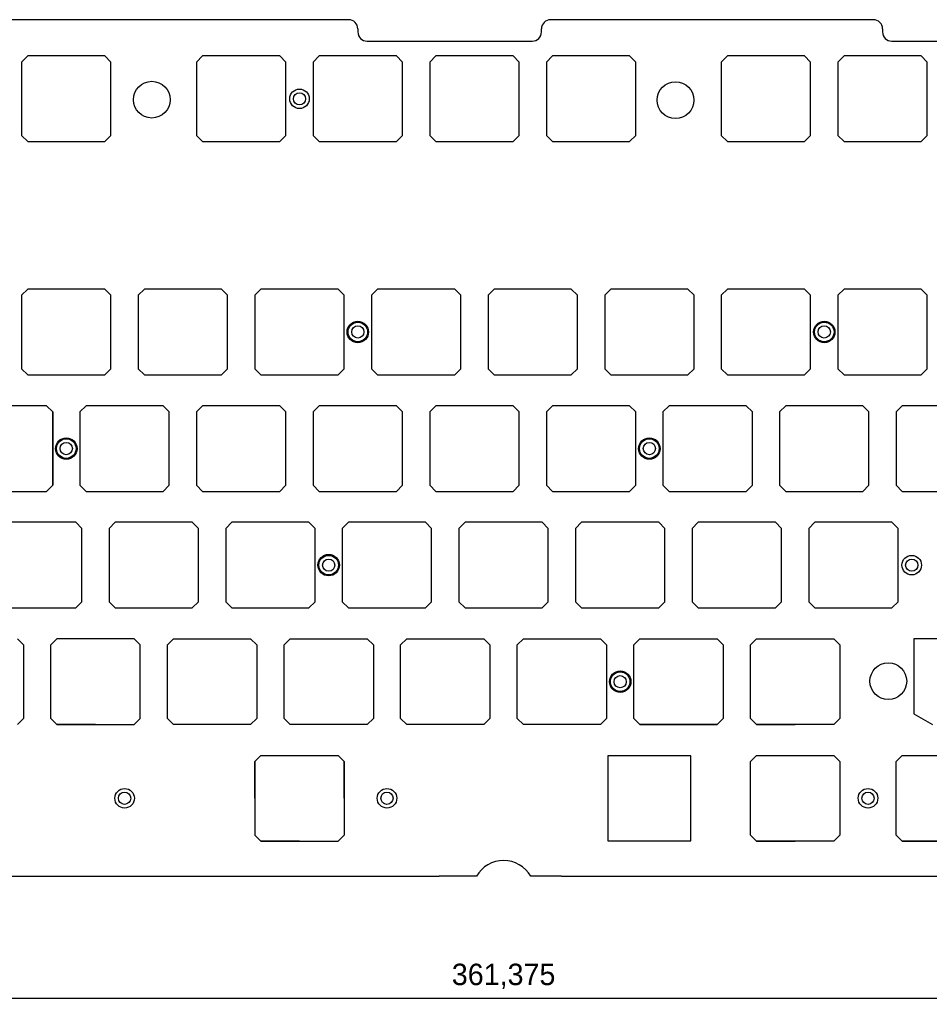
# Model space of a CAD drawing. Header units: millimetres. Extents: x -31 to 414, y 5 to 183.
# Tile 2 of 3: x 116 to 265, y 5 to 166. Entities that reach past the tile are written whole.
import ezdxf

# ---------------------------------------------------------------- set-up
doc = ezdxf.new("R2010")
doc.units = ezdxf.units.MM
doc.header["$PDSIZE"] = -1
doc.dimstyles.new('ISO-25', dxfattribs={"dimtxt": 2.5, "dimasz": 2.5, "dimexe": 1.25, "dimexo": 0.625, "dimtad": 1, "dimtxsty": 'Standard', "dimcen": 2.5, "dimadec": 0, "dimazin": 0, "dimtfac": 1, "dimtmove": 0, "dimatfit": 3, "dimfxl": 1, "dimarcsym": 0})

# ---------------------------------------------------------------- blocks, each defined once
blk = doc.blocks.new('*D1')
at = {"color": 0, "lineweight": -2, "transparency": 16777216}
for p, q in [((14.56, 27.29), (14.56, 5.36)), ((375.94, 27.29), (375.94, 5.36)), ((17.86, 6.36), (372.64, 6.36))]:
    blk.add_line(p, q, dxfattribs=at)
at = {"color": 0, "transparency": 16777216}
for points in [[(17.86, 6.91), (17.86, 5.81), (14.56, 6.36)], [(372.64, 6.91), (372.64, 5.81), (375.94, 6.36)]]:
    blk.add_solid(points, dxfattribs=at)
at = {"layer": 'Defpoints', "color": 0, "transparency": 16777216}
for p in [(14.56, 28.29), (375.94, 28.29), (375.94, 6.36)]:
    blk.add_point(p, dxfattribs=at)
at = {"color": 0, "transparency": 16777216, "insert": (195.25, 9.92), "char_height": 3.5, "attachment_point": 5}
blk.add_mtext('361,375', dxfattribs=at)

msp = doc.modelspace()

# ---------------------------------------------------------------- linework, layer by layer
at = {"color": 7, "true_color": 0xffffff}
for p, q in [((169.9374, 166.2453), (19.5624, 166.2453)), ((255.6624, 166.2453), (202.9374, 166.2453)), ((171.4374, 164.7453), (171.4374, 164.2453)), ((201.4374, 164.2453), (201.4374, 164.7453)), ((257.1624, 164.7453), (257.1624, 164.2453)), ((172.9374, 162.7453), (199.9374, 162.7453)), ((258.6624, 162.7453), (293.6624, 162.7453)), ((165.1374, 146.3203), (171.4374, 146.3203)), ((250.8624, 146.3203), (257.1624, 146.3203)), ((121.5874, 102.1703), (121.5874, 90.1703)), ((246.0999, 70.1203), (252.3999, 70.1203)), ((217.5249, 51.0762), (230.1249, 51.0762)), ((236.5749, 51.0762), (242.8749, 51.0762)), ((155.6124, 32.0233), (161.9124, 32.0233)), ((236.5749, 32.0203), (242.8749, 32.0203)), ((236.5749, 32.0203), (242.8749, 32.0203)), ((260.3874, 32.0203), (266.6874, 32.0203)), ((81.9499, 26.2879), (184.7249, 26.2879)), ((190.8109, 26.2879), (184.7249, 26.2879)), ((204.6891, 26.2879), (199.6891, 26.2879)), ((204.6891, 26.2879), (241.8749, 26.2879)), ((241.8749, 26.2879), (308.5469, 26.2879))]:
    msp.add_line(p, q, dxfattribs=at)
at = {"color": 7, "linetype": 'Continuous'}
for p, q in [((117.5124, 160.3203), (116.5124, 159.3203)), ((116.5124, 159.3203), (116.5124, 147.3203)), ((130.1124, 160.3203), (117.5124, 160.3203)), ((131.1124, 159.3203), (130.1124, 160.3203)), ((131.1124, 147.3203), (131.1124, 159.3203)), ((146.0874, 160.3203), (145.0874, 159.3203)), ((145.0874, 159.3203), (145.0874, 147.3203)), ((158.6874, 160.3203), (146.0874, 160.3203)), ((159.6874, 159.3203), (158.6874, 160.3203)), ((159.6874, 147.3203), (159.6874, 159.3203)), ((165.1374, 160.3203), (164.1374, 159.3203)), ((164.1374, 159.3203), (164.1374, 147.3203)), ((177.7374, 160.3203), (165.1374, 160.3203)), ((178.7374, 159.3203), (177.7374, 160.3203)), ((178.7374, 147.3203), (178.7374, 159.3203)), ((184.1874, 160.3203), (183.1874, 159.3203)), ((183.1874, 159.3203), (183.1874, 147.3203)), ((196.7874, 160.3203), (184.1874, 160.3203)), ((197.7874, 159.3203), (196.7874, 160.3203)), ((197.7874, 147.3203), (197.7874, 159.3203)), ((203.2374, 160.3203), (202.2374, 159.3203)), ((202.2374, 159.3203), (202.2374, 147.3203)), ((215.8374, 160.3203), (203.2374, 160.3203)), ((216.8374, 159.3203), (215.8374, 160.3203)), ((216.8374, 147.3203), (216.8374, 159.3203)), ((231.8124, 160.3203), (230.8124, 159.3203)), ((230.8124, 159.3203), (230.8124, 147.3203)), ((244.4124, 160.3203), (231.8124, 160.3203)), ((245.4124, 159.3203), (244.4124, 160.3203)), ((245.4124, 147.3203), (245.4124, 159.3203)), ((250.8624, 160.3203), (249.8624, 159.3203)), ((249.8624, 159.3203), (249.8624, 147.3203)), ((263.4624, 160.3203), (250.8624, 160.3203)), ((264.4624, 159.3203), (263.4624, 160.3203)), ((264.4624, 147.3203), (264.4624, 159.3203)), ((116.5124, 147.3203), (117.5124, 146.3203)), ((130.1124, 146.3203), (131.1124, 147.3203)), ((145.0874, 147.3203), (146.0874, 146.3203)), ((158.6874, 146.3203), (159.6874, 147.3203)), ((164.1374, 147.3203), (165.1374, 146.3203)), ((177.7374, 146.3203), (178.7374, 147.3203)), ((183.1874, 147.3203), (184.1874, 146.3203)), ((196.7874, 146.3203), (197.7874, 147.3203)), ((202.2374, 147.3203), (203.2374, 146.3203)), ((215.8374, 146.3203), (216.8374, 147.3203)), ((230.8124, 147.3203), (231.8124, 146.3203)), ((244.4124, 146.3203), (245.4124, 147.3203)), ((249.8624, 147.3203), (250.8624, 146.3203)), ((263.4624, 146.3203), (264.4624, 147.3203)), ((117.5124, 146.3203), (130.1124, 146.3203)), ((146.0874, 146.3203), (158.6874, 146.3203)), ((165.1374, 146.3203), (177.7374, 146.3203)), ((184.1874, 146.3203), (196.7874, 146.3203)), ((203.2374, 146.3203), (215.8374, 146.3203)), ((231.8124, 146.3203), (244.4124, 146.3203)), ((250.8624, 146.3203), (263.4624, 146.3203)), ((117.5124, 122.2203), (116.5124, 121.2203)), ((117.5124, 122.2203), (116.5124, 121.2203)), ((116.5124, 121.2203), (116.5124, 109.2203)), ((116.5124, 121.2203), (116.5124, 109.2203)), ((130.1124, 122.2203), (117.5124, 122.2203)), ((130.1124, 122.2203), (117.5124, 122.2203)), ((131.1124, 121.2203), (130.1124, 122.2203)), ((131.1124, 121.2203), (130.1124, 122.2203)), ((131.1124, 109.2203), (131.1124, 121.2203)), ((131.1124, 109.2203), (131.1124, 121.2203)), ((136.5624, 122.2203), (135.5624, 121.2203)), ((136.5624, 122.2203), (135.5624, 121.2203)), ((135.5624, 121.2203), (135.5624, 109.2203)), ((135.5624, 121.2203), (135.5624, 109.2203)), ((149.1624, 122.2203), (136.5624, 122.2203)), ((149.1624, 122.2203), (136.5624, 122.2203)), ((150.1624, 121.2203), (149.1624, 122.2203)), ((150.1624, 121.2203), (149.1624, 122.2203)), ((150.1624, 109.2203), (150.1624, 121.2203)), ((150.1624, 109.2203), (150.1624, 121.2203)), ((155.6124, 122.2203), (154.6124, 121.2203)), ((155.6124, 122.2203), (154.6124, 121.2203)), ((154.6124, 121.2203), (154.6124, 109.2203)), ((154.6124, 121.2203), (154.6124, 109.2203)), ((168.2124, 122.2203), (155.6124, 122.2203)), ((168.2124, 122.2203), (155.6124, 122.2203)), ((169.2124, 121.2203), (168.2124, 122.2203)), ((169.2124, 121.2203), (168.2124, 122.2203)), ((169.2124, 109.2203), (169.2124, 121.2203)), ((169.2124, 109.2203), (169.2124, 121.2203)), ((174.6624, 122.2203), (173.6624, 121.2203)), ((174.6624, 122.2203), (173.6624, 121.2203)), ((173.6624, 121.2203), (173.6624, 109.2203)), ((173.6624, 121.2203), (173.6624, 109.2203)), ((187.2624, 122.2203), (174.6624, 122.2203)), ((187.2624, 122.2203), (174.6624, 122.2203)), ((188.2624, 121.2203), (187.2624, 122.2203)), ((188.2624, 121.2203), (187.2624, 122.2203)), ((188.2624, 109.2203), (188.2624, 121.2203)), ((188.2624, 109.2203), (188.2624, 121.2203)), ((193.7124, 122.2203), (192.7124, 121.2203)), ((193.7124, 122.2203), (192.7124, 121.2203)), ((192.7124, 121.2203), (192.7124, 109.2203)), ((192.7124, 121.2203), (192.7124, 109.2203)), ((206.3124, 122.2203), (193.7124, 122.2203)), ((206.3124, 122.2203), (193.7124, 122.2203)), ((207.3124, 121.2203), (206.3124, 122.2203)), ((207.3124, 121.2203), (206.3124, 122.2203)), ((207.3124, 109.2203), (207.3124, 121.2203)), ((207.3124, 109.2203), (207.3124, 121.2203)), ((212.7624, 122.2203), (211.7624, 121.2203)), ((212.7624, 122.2203), (211.7624, 121.2203)), ((211.7624, 121.2203), (211.7624, 109.2203)), ((211.7624, 121.2203), (211.7624, 109.2203)), ((225.3624, 122.2203), (212.7624, 122.2203)), ((225.3624, 122.2203), (212.7624, 122.2203)), ((226.3624, 121.2203), (225.3624, 122.2203)), ((226.3624, 121.2203), (225.3624, 122.2203)), ((226.3624, 109.2203), (226.3624, 121.2203)), ((226.3624, 109.2203), (226.3624, 121.2203)), ((231.8124, 122.2203), (230.8124, 121.2203)), ((231.8124, 122.2203), (230.8124, 121.2203)), ((230.8124, 121.2203), (230.8124, 109.2203)), ((230.8124, 121.2203), (230.8124, 109.2203)), ((244.4124, 122.2203), (231.8124, 122.2203)), ((244.4124, 122.2203), (231.8124, 122.2203)), ((245.4124, 121.2203), (244.4124, 122.2203)), ((245.4124, 121.2203), (244.4124, 122.2203)), ((245.4124, 109.2203), (245.4124, 121.2203)), ((245.4124, 109.2203), (245.4124, 121.2203)), ((250.8624, 122.2203), (249.8624, 121.2203)), ((250.8624, 122.2203), (249.8624, 121.2203)), ((249.8624, 121.2203), (249.8624, 109.2203)), ((249.8624, 121.2203), (249.8624, 109.2203)), ((263.4624, 122.2203), (250.8624, 122.2203)), ((263.4624, 122.2203), (250.8624, 122.2203)), ((264.4624, 121.2203), (263.4624, 122.2203)), ((264.4624, 121.2203), (263.4624, 122.2203)), ((264.4624, 109.2203), (264.4624, 121.2203)), ((264.4624, 109.2203), (264.4624, 121.2203)), ((116.5124, 109.2203), (117.5124, 108.2203)), ((116.5124, 109.2203), (117.5124, 108.2203)), ((117.5124, 108.2203), (130.1124, 108.2203)), ((117.5124, 108.2203), (130.1124, 108.2203)), ((130.1124, 108.2203), (131.1124, 109.2203)), ((130.1124, 108.2203), (131.1124, 109.2203)), ((135.5624, 109.2203), (136.5624, 108.2203)), ((135.5624, 109.2203), (136.5624, 108.2203)), ((136.5624, 108.2203), (149.1624, 108.2203)), ((136.5624, 108.2203), (149.1624, 108.2203)), ((149.1624, 108.2203), (150.1624, 109.2203)), ((149.1624, 108.2203), (150.1624, 109.2203)), ((154.6124, 109.2203), (155.6124, 108.2203)), ((154.6124, 109.2203), (155.6124, 108.2203)), ((155.6124, 108.2203), (168.2124, 108.2203)), ((155.6124, 108.2203), (168.2124, 108.2203)), ((168.2124, 108.2203), (169.2124, 109.2203)), ((168.2124, 108.2203), (169.2124, 109.2203)), ((173.6624, 109.2203), (174.6624, 108.2203)), ((173.6624, 109.2203), (174.6624, 108.2203)), ((174.6624, 108.2203), (187.2624, 108.2203)), ((174.6624, 108.2203), (187.2624, 108.2203)), ((187.2624, 108.2203), (188.2624, 109.2203)), ((187.2624, 108.2203), (188.2624, 109.2203)), ((192.7124, 109.2203), (193.7124, 108.2203)), ((192.7124, 109.2203), (193.7124, 108.2203)), ((193.7124, 108.2203), (206.3124, 108.2203)), ((193.7124, 108.2203), (206.3124, 108.2203)), ((206.3124, 108.2203), (207.3124, 109.2203)), ((206.3124, 108.2203), (207.3124, 109.2203)), ((211.7624, 109.2203), (212.7624, 108.2203)), ((211.7624, 109.2203), (212.7624, 108.2203)), ((212.7624, 108.2203), (225.3624, 108.2203)), ((212.7624, 108.2203), (225.3624, 108.2203)), ((225.3624, 108.2203), (226.3624, 109.2203)), ((225.3624, 108.2203), (226.3624, 109.2203)), ((230.8124, 109.2203), (231.8124, 108.2203)), ((230.8124, 109.2203), (231.8124, 108.2203)), ((231.8124, 108.2203), (244.4124, 108.2203)), ((231.8124, 108.2203), (244.4124, 108.2203)), ((244.4124, 108.2203), (245.4124, 109.2203)), ((244.4124, 108.2203), (245.4124, 109.2203)), ((249.8624, 109.2203), (250.8624, 108.2203)), ((249.8624, 109.2203), (250.8624, 108.2203)), ((250.8624, 108.2203), (263.4624, 108.2203)), ((250.8624, 108.2203), (263.4624, 108.2203)), ((263.4624, 108.2203), (264.4624, 109.2203)), ((263.4624, 108.2203), (264.4624, 109.2203)), ((120.5874, 103.1703), (107.9874, 103.1703)), ((120.5874, 103.1703), (107.9874, 103.1703)), ((121.5874, 102.1703), (120.5874, 103.1703)), ((121.5874, 102.1703), (120.5874, 103.1703)), ((127.0374, 103.1703), (126.0374, 102.1703)), ((127.0374, 103.1703), (126.0374, 102.1703)), ((139.6374, 103.1703), (127.0374, 103.1703)), ((139.6374, 103.1703), (127.0374, 103.1703)), ((140.6374, 102.1703), (139.6374, 103.1703)), ((140.6374, 102.1703), (139.6374, 103.1703)), ((146.0874, 103.1703), (145.0874, 102.1703)), ((146.0874, 103.1703), (145.0874, 102.1703)), ((158.6874, 103.1703), (146.0874, 103.1703)), ((158.6874, 103.1703), (146.0874, 103.1703)), ((159.6874, 102.1703), (158.6874, 103.1703)), ((159.6874, 102.1703), (158.6874, 103.1703)), ((165.1374, 103.1703), (164.1374, 102.1703)), ((165.1374, 103.1703), (164.1374, 102.1703)), ((177.7374, 103.1703), (165.1374, 103.1703)), ((177.7374, 103.1703), (165.1374, 103.1703)), ((178.7374, 102.1703), (177.7374, 103.1703)), ((178.7374, 102.1703), (177.7374, 103.1703)), ((184.1874, 103.1703), (183.1874, 102.1703)), ((184.1874, 103.1703), (183.1874, 102.1703)), ((196.7874, 103.1703), (184.1874, 103.1703)), ((196.7874, 103.1703), (184.1874, 103.1703)), ((197.7874, 102.1703), (196.7874, 103.1703)), ((197.7874, 102.1703), (196.7874, 103.1703)), ((203.2374, 103.1703), (202.2374, 102.1703)), ((203.2374, 103.1703), (202.2374, 102.1703)), ((215.8374, 103.1703), (203.2374, 103.1703)), ((215.8374, 103.1703), (203.2374, 103.1703)), ((216.8374, 102.1703), (215.8374, 103.1703)), ((216.8374, 102.1703), (215.8374, 103.1703)), ((222.2874, 103.1703), (221.2874, 102.1703)), ((222.2874, 103.1703), (221.2874, 102.1703)), ((234.8874, 103.1703), (222.2874, 103.1703)), ((234.8874, 103.1703), (222.2874, 103.1703)), ((235.8874, 102.1703), (234.8874, 103.1703)), ((235.8874, 102.1703), (234.8874, 103.1703)), ((241.3374, 103.1703), (240.3374, 102.1703)), ((241.3374, 103.1703), (240.3374, 102.1703)), ((253.9374, 103.1703), (241.3374, 103.1703)), ((253.9374, 103.1703), (241.3374, 103.1703)), ((254.9374, 102.1703), (253.9374, 103.1703)), ((254.9374, 102.1703), (253.9374, 103.1703)), ((260.3874, 103.1703), (259.3874, 102.1703)), ((260.3874, 103.1703), (259.3874, 102.1703)), ((272.9874, 103.1703), (260.3874, 103.1703)), ((272.9874, 103.1703), (260.3874, 103.1703)), ((121.5874, 90.1703), (121.5874, 102.1703)), ((126.0374, 102.1703), (126.0374, 90.1703)), ((126.0374, 102.1703), (126.0374, 90.1703)), ((140.6374, 90.1703), (140.6374, 102.1703)), ((140.6374, 90.1703), (140.6374, 102.1703)), ((145.0874, 102.1703), (145.0874, 90.1703)), ((145.0874, 102.1703), (145.0874, 90.1703)), ((159.6874, 90.1703), (159.6874, 102.1703)), ((159.6874, 90.1703), (159.6874, 102.1703)), ((164.1374, 102.1703), (164.1374, 90.1703)), ((164.1374, 102.1703), (164.1374, 90.1703)), ((178.7374, 90.1703), (178.7374, 102.1703)), ((178.7374, 90.1703), (178.7374, 102.1703)), ((183.1874, 102.1703), (183.1874, 90.1703)), ((183.1874, 102.1703), (183.1874, 90.1703)), ((197.7874, 90.1703), (197.7874, 102.1703)), ((197.7874, 90.1703), (197.7874, 102.1703)), ((202.2374, 102.1703), (202.2374, 90.1703)), ((202.2374, 102.1703), (202.2374, 90.1703)), ((216.8374, 90.1703), (216.8374, 102.1703)), ((216.8374, 90.1703), (216.8374, 102.1703)), ((221.2874, 102.1703), (221.2874, 90.1703)), ((221.2874, 102.1703), (221.2874, 90.1703)), ((235.8874, 90.1703), (235.8874, 102.1703)), ((235.8874, 90.1703), (235.8874, 102.1703)), ((240.3374, 102.1703), (240.3374, 90.1703)), ((240.3374, 102.1703), (240.3374, 90.1703)), ((254.9374, 90.1703), (254.9374, 102.1703)), ((254.9374, 90.1703), (254.9374, 102.1703)), ((259.3874, 102.1703), (259.3874, 90.1703)), ((259.3874, 102.1703), (259.3874, 90.1703)), ((120.5874, 89.1703), (121.5874, 90.1703)), ((120.5874, 89.1703), (121.5874, 90.1703)), ((126.0374, 90.1703), (127.0374, 89.1703)), ((126.0374, 90.1703), (127.0374, 89.1703)), ((139.6374, 89.1703), (140.6374, 90.1703)), ((139.6374, 89.1703), (140.6374, 90.1703)), ((145.0874, 90.1703), (146.0874, 89.1703)), ((145.0874, 90.1703), (146.0874, 89.1703)), ((158.6874, 89.1703), (159.6874, 90.1703)), ((158.6874, 89.1703), (159.6874, 90.1703)), ((164.1374, 90.1703), (165.1374, 89.1703)), ((164.1374, 90.1703), (165.1374, 89.1703)), ((177.7374, 89.1703), (178.7374, 90.1703)), ((177.7374, 89.1703), (178.7374, 90.1703)), ((183.1874, 90.1703), (184.1874, 89.1703)), ((183.1874, 90.1703), (184.1874, 89.1703)), ((196.7874, 89.1703), (197.7874, 90.1703)), ((196.7874, 89.1703), (197.7874, 90.1703)), ((202.2374, 90.1703), (203.2374, 89.1703)), ((202.2374, 90.1703), (203.2374, 89.1703)), ((215.8374, 89.1703), (216.8374, 90.1703)), ((215.8374, 89.1703), (216.8374, 90.1703)), ((221.2874, 90.1703), (222.2874, 89.1703)), ((221.2874, 90.1703), (222.2874, 89.1703)), ((234.8874, 89.1703), (235.8874, 90.1703)), ((234.8874, 89.1703), (235.8874, 90.1703)), ((240.3374, 90.1703), (241.3374, 89.1703)), ((240.3374, 90.1703), (241.3374, 89.1703)), ((253.9374, 89.1703), (254.9374, 90.1703)), ((253.9374, 89.1703), (254.9374, 90.1703)), ((259.3874, 90.1703), (260.3874, 89.1703)), ((259.3874, 90.1703), (260.3874, 89.1703)), ((107.9874, 89.1703), (120.5874, 89.1703)), ((107.9874, 89.1703), (120.5874, 89.1703)), ((127.0374, 89.1703), (139.6374, 89.1703)), ((127.0374, 89.1703), (139.6374, 89.1703)), ((146.0874, 89.1703), (158.6874, 89.1703)), ((146.0874, 89.1703), (158.6874, 89.1703)), ((165.1374, 89.1703), (177.7374, 89.1703)), ((165.1374, 89.1703), (177.7374, 89.1703)), ((184.1874, 89.1703), (196.7874, 89.1703)), ((184.1874, 89.1703), (196.7874, 89.1703)), ((203.2374, 89.1703), (215.8374, 89.1703)), ((203.2374, 89.1703), (215.8374, 89.1703)), ((222.2874, 89.1703), (234.8874, 89.1703)), ((222.2874, 89.1703), (234.8874, 89.1703)), ((241.3374, 89.1703), (253.9374, 89.1703)), ((241.3374, 89.1703), (253.9374, 89.1703)), ((260.3874, 89.1703), (272.9874, 89.1703)), ((260.3874, 89.1703), (272.9874, 89.1703)), ((125.3499, 84.1203), (112.7499, 84.1203)), ((125.3499, 84.1203), (112.7499, 84.1203)), ((126.3499, 83.1203), (125.3499, 84.1203)), ((126.3499, 83.1203), (125.3499, 84.1203)), ((131.7999, 84.1203), (130.7999, 83.1203)), ((131.7999, 84.1203), (130.7999, 83.1203)), ((144.3999, 84.1203), (131.7999, 84.1203)), ((144.3999, 84.1203), (131.7999, 84.1203)), ((145.3999, 83.1203), (144.3999, 84.1203)), ((145.3999, 83.1203), (144.3999, 84.1203)), ((150.8499, 84.1203), (149.8499, 83.1203)), ((150.8499, 84.1203), (149.8499, 83.1203)), ((163.4499, 84.1203), (150.8499, 84.1203)), ((163.4499, 84.1203), (150.8499, 84.1203)), ((164.4499, 83.1203), (163.4499, 84.1203)), ((164.4499, 83.1203), (163.4499, 84.1203)), ((169.8999, 84.1203), (168.8999, 83.1203)), ((169.8999, 84.1203), (168.8999, 83.1203)), ((182.4999, 84.1203), (169.8999, 84.1203)), ((182.4999, 84.1203), (169.8999, 84.1203)), ((183.4999, 83.1203), (182.4999, 84.1203)), ((183.4999, 83.1203), (182.4999, 84.1203)), ((188.9499, 84.1203), (187.9499, 83.1203)), ((188.9499, 84.1203), (187.9499, 83.1203)), ((201.5499, 84.1203), (188.9499, 84.1203)), ((201.5499, 84.1203), (188.9499, 84.1203)), ((202.5499, 83.1203), (201.5499, 84.1203)), ((202.5499, 83.1203), (201.5499, 84.1203)), ((207.9999, 84.1203), (206.9999, 83.1203)), ((207.9999, 84.1203), (206.9999, 83.1203)), ((220.5999, 84.1203), (207.9999, 84.1203)), ((220.5999, 84.1203), (207.9999, 84.1203)), ((221.5999, 83.1203), (220.5999, 84.1203)), ((221.5999, 83.1203), (220.5999, 84.1203)), ((227.0499, 84.1203), (226.0499, 83.1203)), ((227.0499, 84.1203), (226.0499, 83.1203)), ((239.6499, 84.1203), (227.0499, 84.1203)), ((239.6499, 84.1203), (227.0499, 84.1203)), ((240.6499, 83.1203), (239.6499, 84.1203)), ((240.6499, 83.1203), (239.6499, 84.1203)), ((246.0999, 84.1203), (245.0999, 83.1203)), ((246.0999, 84.1203), (245.0999, 83.1203)), ((258.6999, 84.1203), (246.0999, 84.1203)), ((258.6999, 84.1203), (246.0999, 84.1203)), ((259.6999, 83.1203), (258.6999, 84.1203)), ((259.6999, 83.1203), (258.6999, 84.1203)), ((126.3499, 71.1203), (126.3499, 83.1203)), ((126.3499, 71.1203), (126.3499, 83.1203)), ((130.7999, 83.1203), (130.7999, 71.1203)), ((130.7999, 83.1203), (130.7999, 71.1203)), ((145.3999, 71.1203), (145.3999, 83.1203)), ((145.3999, 71.1203), (145.3999, 83.1203)), ((149.8499, 83.1203), (149.8499, 71.1203)), ((149.8499, 83.1203), (149.8499, 71.1203)), ((164.4499, 71.1203), (164.4499, 83.1203)), ((164.4499, 71.1203), (164.4499, 83.1203)), ((168.8999, 83.1203), (168.8999, 71.1203)), ((168.8999, 83.1203), (168.8999, 71.1203)), ((183.4999, 71.1203), (183.4999, 83.1203)), ((183.4999, 71.1203), (183.4999, 83.1203)), ((187.9499, 83.1203), (187.9499, 71.1203)), ((187.9499, 83.1203), (187.9499, 71.1203)), ((202.5499, 71.1203), (202.5499, 83.1203)), ((202.5499, 71.1203), (202.5499, 83.1203)), ((206.9999, 83.1203), (206.9999, 71.1203)), ((206.9999, 83.1203), (206.9999, 71.1203)), ((221.5999, 71.1203), (221.5999, 83.1203)), ((221.5999, 71.1203), (221.5999, 83.1203)), ((226.0499, 83.1203), (226.0499, 71.1203)), ((226.0499, 83.1203), (226.0499, 71.1203)), ((240.6499, 71.1203), (240.6499, 83.1203)), ((240.6499, 71.1203), (240.6499, 83.1203)), ((245.0999, 83.1203), (245.0999, 71.1203)), ((245.0999, 83.1203), (245.0999, 71.1203)), ((259.6999, 71.1203), (259.6999, 83.1203)), ((259.6999, 71.1203), (259.6999, 83.1203)), ((125.3499, 70.1203), (126.3499, 71.1203)), ((125.3499, 70.1203), (126.3499, 71.1203)), ((130.7999, 71.1203), (131.7999, 70.1203)), ((130.7999, 71.1203), (131.7999, 70.1203)), ((144.3999, 70.1203), (145.3999, 71.1203)), ((144.3999, 70.1203), (145.3999, 71.1203)), ((149.8499, 71.1203), (150.8499, 70.1203)), ((149.8499, 71.1203), (150.8499, 70.1203)), ((163.4499, 70.1203), (164.4499, 71.1203)), ((163.4499, 70.1203), (164.4499, 71.1203)), ((168.8999, 71.1203), (169.8999, 70.1203)), ((168.8999, 71.1203), (169.8999, 70.1203)), ((182.4999, 70.1203), (183.4999, 71.1203)), ((182.4999, 70.1203), (183.4999, 71.1203)), ((187.9499, 71.1203), (188.9499, 70.1203)), ((187.9499, 71.1203), (188.9499, 70.1203)), ((201.5499, 70.1203), (202.5499, 71.1203)), ((201.5499, 70.1203), (202.5499, 71.1203)), ((206.9999, 71.1203), (207.9999, 70.1203)), ((206.9999, 71.1203), (207.9999, 70.1203)), ((220.5999, 70.1203), (221.5999, 71.1203)), ((220.5999, 70.1203), (221.5999, 71.1203)), ((226.0499, 71.1203), (227.0499, 70.1203)), ((226.0499, 71.1203), (227.0499, 70.1203)), ((239.6499, 70.1203), (240.6499, 71.1203)), ((239.6499, 70.1203), (240.6499, 71.1203)), ((245.0999, 71.1203), (246.0999, 70.1203)), ((245.0999, 71.1203), (246.0999, 70.1203)), ((258.6999, 70.1203), (259.6999, 71.1203)), ((258.6999, 70.1203), (259.6999, 71.1203)), ((112.7499, 70.1203), (125.3499, 70.1203)), ((112.7499, 70.1203), (125.3499, 70.1203)), ((131.7999, 70.1203), (144.3999, 70.1203)), ((131.7999, 70.1203), (144.3999, 70.1203)), ((150.8499, 70.1203), (163.4499, 70.1203)), ((150.8499, 70.1203), (163.4499, 70.1203)), ((169.8999, 70.1203), (182.4999, 70.1203)), ((169.8999, 70.1203), (182.4999, 70.1203)), ((188.9499, 70.1203), (201.5499, 70.1203)), ((188.9499, 70.1203), (201.5499, 70.1203)), ((207.9999, 70.1203), (220.5999, 70.1203)), ((207.9999, 70.1203), (220.5999, 70.1203)), ((227.0499, 70.1203), (239.6499, 70.1203)), ((227.0499, 70.1203), (239.6499, 70.1203)), ((246.0999, 70.1203), (258.6999, 70.1203)), ((246.0999, 70.1203), (258.6999, 70.1203)), ((294.8936, 65.0703), (262.2936, 65.0703)), ((262.2936, 65.0703), (262.2936, 52.8023)), ((262.2936, 52.8023), (265.2936, 51.0703))]:
    msp.add_line(p, q, dxfattribs=at)
for p, q in [((117.5124, 146.3203), (123.8124, 146.3203)), ((146.0874, 146.3203), (152.3874, 146.3203)), ((203.2374, 146.3203), (209.5374, 146.3203)), ((231.8124, 146.3203), (238.1124, 146.3203)), ((136.5624, 108.2203), (142.8624, 108.2203)), ((136.5624, 108.2203), (142.8624, 108.2203)), ((193.7124, 108.2203), (200.0124, 108.2203)), ((212.7624, 108.2203), (219.0624, 108.2203)), ((250.8624, 108.2203), (257.1624, 108.2203)), ((146.0874, 89.1703), (152.3874, 89.1703)), ((184.1874, 89.1703), (190.4874, 89.1703)), ((241.3374, 89.1703), (247.6374, 89.1703)), ((260.3874, 89.1703), (266.6874, 89.1703)), ((131.7999, 70.1203), (138.0999, 70.1203)), ((246.0999, 70.1203), (252.3999, 70.1203)), ((115.8249, 65.0703), (116.8219, 64.0733)), ((115.8249, 65.0703), (116.8219, 64.0733)), ((122.2749, 65.0703), (121.2778, 64.0733)), ((122.2749, 65.0703), (121.2778, 64.0733)), ((134.8749, 65.0703), (122.2749, 65.0703)), ((134.8749, 65.0703), (122.2749, 65.0703)), ((135.8719, 64.0733), (134.8749, 65.0703)), ((135.8719, 64.0733), (134.8749, 65.0703)), ((140.3278, 64.0733), (141.3249, 65.0703)), ((140.3278, 64.0733), (141.3249, 65.0703)), ((141.3249, 65.0703), (153.9249, 65.0703)), ((141.3249, 65.0703), (153.9249, 65.0703)), ((153.9249, 65.0703), (154.9219, 64.0733)), ((153.9249, 65.0703), (154.9219, 64.0733)), ((159.3778, 64.0733), (160.3749, 65.0703)), ((159.3778, 64.0733), (160.3749, 65.0703)), ((160.3749, 65.0703), (172.9749, 65.0703)), ((160.3749, 65.0703), (172.9749, 65.0703)), ((172.9749, 65.0703), (173.9719, 64.0733)), ((172.9749, 65.0703), (173.9719, 64.0733)), ((178.4278, 64.0733), (179.4249, 65.0703)), ((178.4278, 64.0733), (179.4249, 65.0703)), ((179.4249, 65.0703), (192.0249, 65.0703)), ((179.4249, 65.0703), (192.0249, 65.0703)), ((192.0249, 65.0703), (193.0219, 64.0733)), ((192.0249, 65.0703), (193.0219, 64.0733)), ((197.4778, 64.0733), (198.4749, 65.0703)), ((197.4778, 64.0733), (198.4749, 65.0703)), ((198.4749, 65.0703), (211.0749, 65.0703)), ((198.4749, 65.0703), (211.0749, 65.0703)), ((211.0749, 65.0703), (212.0719, 64.0733)), ((211.0749, 65.0703), (212.0719, 64.0733)), ((216.5278, 64.0733), (217.5249, 65.0703)), ((216.5278, 64.0733), (217.5249, 65.0703)), ((217.5249, 65.0703), (230.1249, 65.0703)), ((217.5249, 65.0703), (230.1249, 65.0703)), ((230.1249, 65.0703), (231.1219, 64.0733)), ((230.1249, 65.0703), (231.1219, 64.0733)), ((235.5778, 64.0733), (236.5749, 65.0703)), ((235.5778, 64.0733), (236.5749, 65.0703)), ((236.5749, 65.0703), (249.1749, 65.0703)), ((236.5749, 65.0703), (249.1749, 65.0703)), ((249.1749, 65.0703), (250.1719, 64.0733)), ((249.1749, 65.0703), (250.1719, 64.0733)), ((116.8219, 64.0733), (116.8219, 52.0733)), ((116.8219, 64.0733), (116.8219, 52.0733)), ((121.2778, 52.0733), (121.2778, 64.0733)), ((121.2778, 52.0733), (121.2778, 64.0733)), ((135.8719, 52.0733), (135.8719, 64.0733)), ((135.8719, 52.0733), (135.8719, 64.0733)), ((140.3278, 52.0733), (140.3278, 64.0733)), ((140.3278, 52.0733), (140.3278, 64.0733)), ((154.9219, 64.0733), (154.9219, 52.0733)), ((154.9219, 64.0733), (154.9219, 52.0733)), ((159.3778, 52.0733), (159.3778, 64.0733)), ((159.3778, 52.0733), (159.3778, 64.0733)), ((173.9719, 64.0733), (173.9719, 52.0733)), ((173.9719, 64.0733), (173.9719, 52.0733)), ((178.4278, 52.0733), (178.4278, 64.0733)), ((178.4278, 52.0733), (178.4278, 64.0733)), ((193.0219, 64.0733), (193.0219, 52.0733)), ((193.0219, 64.0733), (193.0219, 52.0733)), ((197.4778, 52.0733), (197.4778, 64.0733)), ((197.4778, 52.0733), (197.4778, 64.0733)), ((212.0719, 64.0733), (212.0719, 52.0733)), ((212.0719, 64.0733), (212.0719, 52.0733)), ((216.5278, 52.0733), (216.5278, 64.0733)), ((216.5278, 52.0733), (216.5278, 64.0733)), ((231.1219, 64.0733), (231.1219, 52.0733)), ((231.1219, 64.0733), (231.1219, 52.0733)), ((235.5778, 52.0733), (235.5778, 64.0733)), ((235.5778, 52.0733), (235.5778, 64.0733)), ((250.1719, 64.0733), (250.1719, 52.0733)), ((250.1719, 64.0733), (250.1719, 52.0733)), ((116.8219, 52.0733), (115.8249, 51.0762)), ((116.8219, 52.0733), (115.8249, 51.0762)), ((122.2749, 51.0762), (121.2778, 52.0733)), ((122.2749, 51.0762), (121.2778, 52.0733)), ((134.8749, 51.0762), (135.8719, 52.0733)), ((134.8749, 51.0762), (135.8719, 52.0733)), ((141.3249, 51.0762), (140.3278, 52.0733)), ((141.3249, 51.0762), (140.3278, 52.0733)), ((154.9219, 52.0733), (153.9249, 51.0762)), ((154.9219, 52.0733), (153.9249, 51.0762)), ((160.3749, 51.0762), (159.3778, 52.0733)), ((160.3749, 51.0762), (159.3778, 52.0733)), ((173.9719, 52.0733), (172.9749, 51.0762)), ((173.9719, 52.0733), (172.9749, 51.0762)), ((179.4249, 51.0762), (178.4278, 52.0733)), ((179.4249, 51.0762), (178.4278, 52.0733)), ((193.0219, 52.0733), (192.0249, 51.0762)), ((193.0219, 52.0733), (192.0249, 51.0762)), ((198.4749, 51.0762), (197.4778, 52.0733)), ((198.4749, 51.0762), (197.4778, 52.0733)), ((212.0719, 52.0733), (211.0749, 51.0762)), ((212.0719, 52.0733), (211.0749, 51.0762)), ((217.5249, 51.0762), (216.5278, 52.0733)), ((217.5249, 51.0762), (216.5278, 52.0733)), ((231.1219, 52.0733), (230.1249, 51.0762)), ((231.1219, 52.0733), (230.1249, 51.0762)), ((236.5749, 51.0762), (235.5778, 52.0733)), ((236.5749, 51.0762), (235.5778, 52.0733)), ((250.1719, 52.0733), (249.1749, 51.0762)), ((250.1719, 52.0733), (249.1749, 51.0762)), ((128.5749, 51.0762), (122.2749, 51.0762)), ((122.2749, 51.0762), (134.8749, 51.0762)), ((128.5749, 51.0762), (134.8749, 51.0762)), ((147.6249, 51.0762), (141.3249, 51.0762)), ((153.9249, 51.0762), (141.3249, 51.0762)), ((153.9249, 51.0762), (147.6249, 51.0762)), ((166.6749, 51.0762), (160.3749, 51.0762)), ((172.9749, 51.0762), (160.3749, 51.0762)), ((172.9749, 51.0762), (166.6749, 51.0762)), ((185.7249, 51.0762), (179.4249, 51.0762)), ((192.0249, 51.0762), (179.4249, 51.0762)), ((192.0249, 51.0762), (185.7249, 51.0762)), ((204.7749, 51.0762), (198.4749, 51.0762)), ((211.0749, 51.0762), (198.4749, 51.0762)), ((211.0749, 51.0762), (204.7749, 51.0762)), ((223.8249, 51.0762), (217.5249, 51.0762)), ((230.1249, 51.0762), (223.8249, 51.0762)), ((242.8749, 51.0762), (236.5749, 51.0762)), ((249.1749, 51.0762), (236.5749, 51.0762)), ((249.1749, 51.0762), (242.8749, 51.0762)), ((154.6124, 45.0233), (155.6094, 46.0203)), ((155.6094, 46.0203), (168.2094, 46.0203)), ((169.2124, 45.0233), (168.2124, 46.0233)), ((225.8624, 45.9733), (212.2624, 45.9733)), ((212.2624, 45.9733), (212.2624, 32.0733)), ((225.8624, 39.0233), (225.8624, 45.9733)), ((225.8624, 32.0733), (225.8624, 45.9733)), ((235.5778, 45.0173), (236.5749, 46.0143)), ((236.5749, 46.0143), (249.1749, 46.0143)), ((249.1749, 46.0143), (250.1719, 45.0173)), ((259.3903, 45.0173), (260.3874, 46.0143)), ((260.3874, 46.0143), (272.9874, 46.0143)), ((154.6124, 39.0233), (154.6124, 45.0233)), ((154.6124, 45.0233), (154.6124, 33.0233)), ((169.2124, 39.0233), (169.2124, 45.0233)), ((169.2124, 45.0233), (169.2124, 33.0233)), ((235.5778, 33.0173), (235.5778, 45.0173)), ((250.1719, 45.0173), (250.1719, 33.0173)), ((259.3903, 33.0173), (259.3903, 45.0173)), ((154.6124, 33.0233), (155.6124, 32.0233)), ((169.2124, 33.0233), (168.2124, 32.0233)), ((236.5749, 32.0203), (235.5778, 33.0173)), ((250.1719, 33.0173), (249.1749, 32.0203)), ((260.3874, 32.0203), (259.3903, 33.0173)), ((161.9124, 32.0233), (155.6124, 32.0233)), ((155.6124, 32.0233), (161.9124, 32.0233)), ((161.9124, 32.0233), (168.2124, 32.0233)), ((212.2624, 32.0733), (225.8624, 32.0733)), ((242.8749, 32.0203), (236.5749, 32.0203)), ((249.1749, 32.0203), (242.8749, 32.0203)), ((266.6874, 32.0203), (260.3874, 32.0203))]:
    msp.add_line(p, q)
at = {"color": 7, "true_color": 0xffffff}
for centre, radius in [((137.781, 153.1768), 3), ((223.331, 153.1018), 3), ((161.9124, 153.3203), 1.6), ((161.9124, 153.3203), 1), ((171.4374, 115.2203), 1.75), ((171.4374, 115.2203), 1.6), ((171.4374, 115.2203), 1), ((171.4374, 115.2203), 1), ((247.6374, 115.2203), 1.75), ((247.6374, 115.2203), 1.6), ((247.6374, 115.2203), 1), ((247.6374, 115.2203), 1), ((123.8124, 96.1703), 1.75), ((123.8124, 96.1703), 1.6), ((123.8124, 96.1703), 1), ((123.8124, 96.1703), 1), ((219.0624, 96.1703), 1.75), ((219.0624, 96.1703), 1.6), ((219.0624, 96.1703), 1), ((219.0624, 96.1703), 1), ((166.6749, 77.1203), 1.75), ((166.6749, 77.1203), 1.6), ((166.6749, 77.1203), 1), ((166.6749, 77.1203), 1), ((261.9249, 77.1203), 1.6), ((261.9249, 77.1203), 1), ((258.0971, 58.1528), 3), ((214.2999, 58.0762), 1.75), ((214.2999, 58.0762), 1.6), ((214.2999, 58.0762), 1), ((214.2999, 58.0762), 1), ((133.3374, 39.0203), 1.6), ((176.1999, 39.0233), 1.6), ((254.7811, 39.0203), 1.6), ((133.3374, 39.0203), 1), ((176.1999, 39.0233), 1), ((254.7811, 39.0203), 1)]:
    msp.add_circle(centre, radius, dxfattribs=at)
for centre, radius, start, end in [((169.9374, 164.7453), 1.5, 0, 90), ((202.9374, 164.7453), 1.5, 90, 180), ((255.6624, 164.7453), 1.5, 0, 90), ((172.9374, 164.2453), 1.5, 180, 270), ((199.9374, 164.2453), 1.5, 270, 0), ((258.6624, 164.2453), 1.5, 180, 270), ((195.25, 23.7249), 5.1259, 30, 150)]:
    msp.add_arc(centre, radius, start, end, dxfattribs=at)

# ---------------------------------------------------------------- dimensions: what is measured, and where the dimension line sits
dim = msp.add_linear_dim(base=(375.9374, 6.3588), p1=(14.5624, 28.2879), p2=(375.9374, 28.2879), dimstyle='ISO-25', override={"dimtxt": 3.5, "dimasz": 3.302, "dimexe": 1, "dimexo": 1, "dimgap": 1.524, "dimtih": 1, "dimtoh": 1, "dimdec": 3, "dimzin": 0, "dimadec": 2, "dimtdec": 3, "dimtzin": 0})
dim.commit()
dim.dimension.update_dxf_attribs({"geometry": '*D1', "text_midpoint": (195.2499, 9.9245)})

doc.saveas('drawing.dxf')
